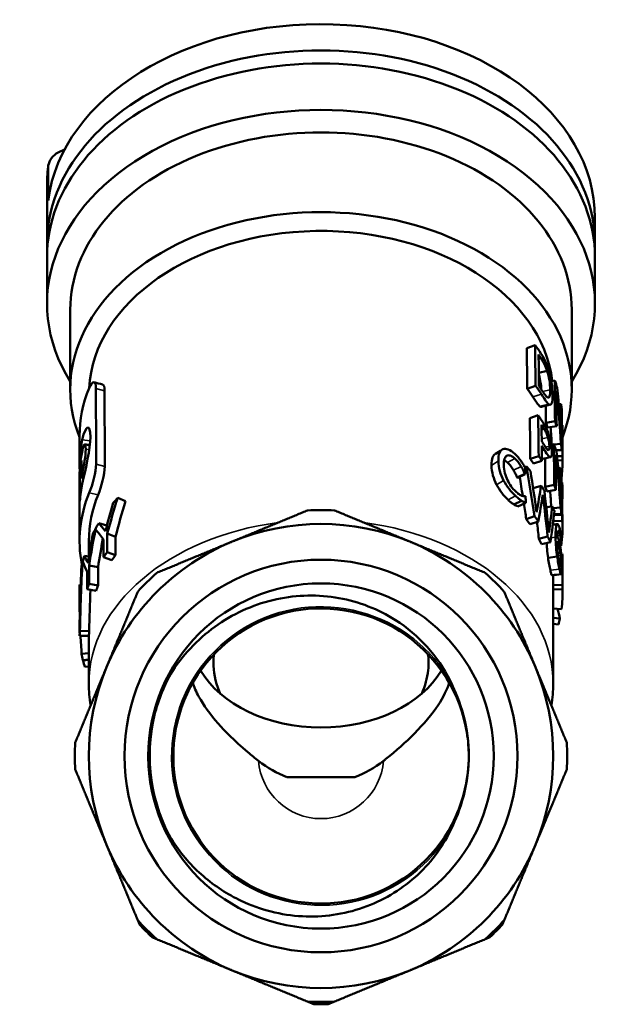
# Model space of a CAD drawing. Header units: millimetres. Extents: x 40 to 180, y 90 to 236.
# Tile 9 of 9: x 130 to 163, y 183 to 236. Entities that reach past the tile are written whole.
import ezdxf

# ---------------------------------------------------------------- set-up
doc = ezdxf.new("R2010")
doc.units = ezdxf.units.MM
doc.layers.add('Видимые тонкие (ГОСТ)', color=7, linetype='Continuous', lineweight=35)
doc.layers.add('Видимый контур (ГОСТ)', color=7, linetype='Continuous', lineweight=50)

msp = doc.modelspace()

# ---------------------------------------------------------------- linework, layer by layer
at = {"layer": 'Видимые тонкие (ГОСТ)'}
for p, q in [((158.274, 217.842), (158.407, 217.884)), ((134.906, 216.135), (134.44, 216.263)), ((157.967, 215.805), (158.424, 215.95)), ((158.49, 216.096), (158.894, 216.191)), ((158.433, 214.036), (158.568, 214.076)), ((134.136, 213.443), (133.705, 213.489)), ((158.439, 213.541), (158.774, 213.627)), ((134.085, 212.954), (133.887, 212.986)), ((158.446, 212.907), (158.583, 212.946)), ((158.645, 213.093), (158.853, 213.144)), ((134.912, 212.061), (134.446, 212.189)), ((155.738, 212.115), (156.105, 212.355)), ((156.595, 212.276), (156.997, 212.487)), ((158.451, 212.452), (158.909, 212.558)), ((133.836, 211.707), (133.708, 211.721)), ((156.925, 211.852), (157.339, 212.049)), ((156.008, 211.076), (156.387, 211.307)), ((134.558, 210.537), (134.078, 210.636)), ((156.625, 210.26), (157.028, 210.47)), ((159.503, 210.536), (159.555, 210.535)), ((159.504, 210.178), (159.543, 210.177)), ((159.505, 209.794), (159.535, 209.792)), ((159.097, 209.446), (159.508, 209.443)), ((159.544, 209.443), (159.555, 209.443)), ((159.032, 208.903), (159.259, 208.938)), ((158.943, 208.211), (159.187, 208.253)), ((159.284, 208.328), (159.436, 208.343)), ((159.284, 207.755), (159.385, 207.766)), ((159.375, 206.872), (159.473, 206.88)), ((158.904, 206.474), (159.398, 206.529))]:
    msp.add_line(p, q, dxfattribs=at)
msp.add_arc((146.556, 196.462), 3.374, 184.4357, 355.5643, dxfattribs=at)
for centre, major_axis, start_param, end_param in [((146.556, 227.223), (-14.75, 0), 6.193155, 6.283185), ((146.556, 200.351), (-12.5, 0), 4.897596, 6.283185), ((146.556, 200.351), (12.5, 0), 0, 1.385589)]:
    msp.add_ellipse(centre, major_axis=major_axis, ratio=0.707058, start_param=start_param, end_param=end_param, dxfattribs=at)
for points, knots in [([(153.525, 192.44), (152.462, 190.597), (150.638, 189.208), (148.579, 188.673), (146.52, 188.139), (144.252, 188.464), (142.426, 189.556), (140.549, 190.679), (139.167, 192.598), (138.698, 194.734), (138.236, 196.835), (138.662, 199.117), (139.851, 200.91), (141.039, 202.701), (142.973, 203.98), (145.086, 204.372), (147.197, 204.765), (149.459, 204.267), (151.211, 203.025), (152.14, 202.366), (152.92, 201.501), (153.496, 200.518)], [0.523432, 0.523432, 0.523432, 0.523432, 1.316742, 1.316742, 1.316742, 2.109841, 2.109841, 2.109841, 2.925194, 2.925194, 2.925194, 3.727319, 3.727319, 3.727319, 4.528649, 4.528649, 4.528649, 5.329212, 5.329212, 5.329212, 5.754182, 5.754182, 5.754182, 5.754182]), ([(138.592, 191.839), (137.411, 193.876), (137.052, 196.374), (137.615, 198.661), (137.819, 199.493), (138.145, 200.293), (138.573, 201.035)], [2.615728, 2.615728, 2.615728, 2.615728, 3.382736, 3.382736, 3.382736, 3.661887, 3.661887, 3.661887, 3.661887])]:
    msp.add_open_spline(points, degree=3, knots=knots, dxfattribs=at)
at = {"layer": 'Видимый контур (ГОСТ)'}
for p, q in [((131.866, 226.393), (131.866, 228.16)), ((131.806, 224.041), (131.806, 227.223)), ((161.306, 224.041), (161.306, 225.455)), ((131.806, 223.333), (131.806, 220.834)), ((161.306, 223.333), (161.306, 220.834)), ((133.056, 220.505), (133.056, 216.211)), ((160.056, 220.505), (160.056, 216.211)), ((157.636, 218.435), (158.079, 218.599)), ((158.283, 217.099), (158.727, 217.216)), ((157.663, 216.242), (158.108, 216.405)), ((158.957, 216.658), (159.139, 216.692)), ((158.363, 215.287), (158.836, 215.403)), ((159.361, 215.405), (159.478, 215.414)), ((157.8, 214.661), (158.249, 214.815)), ((158.67, 214.407), (159.155, 214.494)), ((159.517, 214.288), (159.554, 214.288)), ((158.758, 214.152), (159.246, 214.229)), ((159.518, 214.087), (159.554, 214.087)), ((159.556, 214.142), (159.556, 213.935)), ((133.556, 213.709), (133.556, 212.1)), ((158.957, 213.232), (159.094, 213.259)), ((159.101, 213.241), (159.476, 213.27)), ((159.518, 213.689), (159.551, 213.688)), ((159.215, 212.928), (159.52, 212.944)), ((156.545, 212.629), (156.568, 212.642)), ((157.826, 212.467), (158.276, 212.62)), ((157.995, 212.213), (158.452, 212.356)), ((159.266, 212.611), (159.555, 212.613)), ((159.29, 212.386), (159.555, 212.389)), ((159.556, 212.491), (159.556, 212.27)), ((133.655, 211.708), (133.572, 211.711)), ((157.115, 211.471), (157.537, 211.66)), ((157.132, 211.452), (157.555, 211.64)), ((157.531, 212.025), (157.616, 212.062)), ((159.33, 211.973), (159.458, 211.984)), ((133.556, 211.526), (133.556, 211.257)), ((133.774, 211.437), (133.655, 211.448)), ((159.502, 211.198), (159.543, 211.2)), ((133.556, 210.743), (133.556, 208.052)), ((157.978, 210.884), (158.413, 211.022)), ((158.628, 210.969), (159.111, 211.061)), ((158.72, 210.716), (159.207, 210.797)), ((159.502, 210.885), (159.544, 210.886)), ((159.502, 210.869), (159.545, 210.87)), ((159.503, 210.777), (159.554, 210.777)), ((159.556, 210.911), (159.556, 210.658)), ((136.032, 210.18), (135.611, 210.37)), ((156.936, 210.018), (157.352, 210.215)), ((157.155, 209.907), (157.579, 210.095)), ((158.685, 209.851), (159.007, 209.92)), ((159.056, 209.805), (159.456, 209.84)), ((159.102, 209.489), (159.506, 209.514)), ((135.032, 208.879), (134.594, 209.011)), ((157.607, 209.218), (158.049, 209.384)), ((157.809, 208.941), (158.26, 209.095)), ((159.058, 209.117), (159.543, 209.132)), ((159.095, 209.43), (159.542, 209.444)), ((159.556, 209.435), (159.556, 209.103)), ((159.556, 208.971), (159.556, 208.721)), ((134.056, 208.052), (134.056, 207.217)), ((135.493, 208.275), (135.05, 208.44)), ((158.287, 208.163), (158.756, 208.285)), ((158.436, 207.866), (158.911, 207.976)), ((159.386, 208.003), (159.484, 208.01)), ((159.389, 207.991), (159.486, 207.998)), ((135.492, 207.282), (135.049, 207.447)), ((159.304, 207.398), (159.445, 207.411)), ((159.432, 207.782), (159.485, 207.778)), ((133.737, 206.942), (133.715, 206.945)), ((134.07, 207.215), (133.819, 207.251)), ((135.302, 207.017), (134.852, 207.171)), ((158.781, 207.131), (159.27, 207.204)), ((159.484, 207.347), (159.548, 207.349)), ((159.499, 207.146), (159.549, 207.148)), ((159.554, 207.201), (159.555, 207.201)), ((159.556, 207.088), (159.556, 206.836)), ((134.554, 206.632), (134.074, 206.731)), ((159.513, 206.749), (159.556, 206.749)), ((159.056, 206.216), (159.056, 205.663)), ((133.556, 205.416), (133.556, 204.987)), ((133.623, 205.698), (133.563, 205.699)), ((134.443, 205.352), (133.958, 205.44)), ((134.554, 205.64), (134.073, 205.738)), ((159.05, 205.663), (159.55, 205.674)), ((159.05, 205.439), (159.55, 205.449)), ((159.556, 205.392), (159.556, 205.171)), ((159.056, 205.171), (159.056, 200.351)), ((159.056, 204.406), (159.506, 204.378)), ((133.574, 203.865), (133.572, 203.865)), ((159.056, 203.899), (159.418, 203.861)), ((133.556, 203.614), (133.556, 203.174)), ((133.568, 203.455), (133.562, 203.455)), ((134.076, 203.187), (133.577, 203.207)), ((159.056, 203.589), (159.345, 203.552)), ((133.563, 203.101), (133.557, 203.1)), ((134.061, 202.934), (133.561, 202.943)), ((134.056, 202.934), (134.056, 200.351)), ((134.056, 201.997), (133.67, 201.96)), ((134.056, 201.668), (133.741, 201.63)), ((134.056, 201.642), (133.748, 201.604)), ((134.056, 201.288), (133.843, 201.256)), ((144.726, 195.327), (148.387, 195.327))]:
    msp.add_line(p, q, dxfattribs=at)
for radius in [10.574, 9.3, 9.3]:
    msp.add_circle((146.556, 196.462), radius, dxfattribs=at)
for radius, start, end in [(13.25, 86.87, 93.13), (12.5, 67.5, 112.5), (12.5, 112.5, 157.5), (12.5, 22.5, 67.5), (13.25, 131.87, 138.13), (13.25, 41.87, 48.13), (12.5, 157.5, 202.5), (12.5, 337.5, 22.5), (13.25, 176.87, 183.13), (13.25, 356.87, 3.13), (7.955, 358.4766, 1.8426), (12.5, 202.5, 247.5), (12.5, 292.5, 337.5), (13.25, 221.87, 228.13), (13.25, 311.87, 318.13), (12.5, 247.5, 292.5), (13.25, 266.87, 273.13)]:
    msp.add_arc((146.556, 196.462), radius, start, end, dxfattribs=at)
for centre, major_axis, start_param, end_param in [((146.556, 225.455), (-14.75, 0), 3.141593, 6.193155), ((146.556, 224.041), (-14.75, 0), 3.107683, 6.317095), ((146.556, 223.333), (14.75, 0), 0, 3.141593), ((146.556, 220.834), (14.75, 0), 5.868528, 9.839436), ((146.556, 220.505), (13.5, 0), 0, 3.141593), ((146.556, 216.211), (13.5, 0), 6.008819, 9.697791), ((146.556, 215.908), (12.5, 0), 0.086077, 3.10114), ((146.556, 202.947), (-6.999, 0), 0.387799, 2.753794), ((146.556, 204.881), (0, 9.899), 2.640189, 2.876943), ((146.556, 204.881), (0, 9.899), 3.406242, 3.642997)]:
    msp.add_ellipse(centre, major_axis=major_axis, ratio=0.707058, start_param=start_param, end_param=end_param, dxfattribs=at)
for points, knots in [([(131.866, 228.16), (131.866, 228.291), (131.909, 228.445), (132.051, 228.687), (132.175, 228.817), (132.427, 228.995), (132.592, 229.075), (132.751, 229.127)], [0.8908434, 0.8908434, 0.8908434, 0.8908434, 0.9463025, 0.9463025, 1.001877, 1.001877, 1.0528406, 1.0528406, 1.0528406, 1.0528406]), ([(131.872, 228.256), (131.863, 228.187), (131.855, 228.118), (131.841, 227.981), (131.835, 227.912), (131.825, 227.774), (131.82, 227.706), (131.813, 227.568), (131.811, 227.499), (131.807, 227.361), (131.806, 227.292), (131.806, 227.223)], [6.19311769, 6.19311769, 6.19311769, 6.19311769, 6.21113121, 6.21113121, 6.22914474, 6.22914474, 6.24715826, 6.24715826, 6.26517178, 6.26517178, 6.28318531, 6.28318531, 6.28318531, 6.28318531]), ([(158.395, 218.15), (158.518, 217.962), (158.606, 217.796), (158.668, 217.656), (158.73, 217.516), (158.78, 217.379), (158.82, 217.246)], [0, 0, 0, 0, 1, 1, 1, 2, 2, 2, 2]), ([(158.407, 217.884), (158.485, 217.764), (158.546, 217.652), (158.595, 217.55), (158.643, 217.447), (158.687, 217.336), (158.727, 217.216)], [-2, -2, -2, -2, -1, -1, -1, 0, 0, 0, 0]), ([(158.416, 216.21), (158.41, 216.335), (158.398, 216.461), (158.379, 216.587), (158.357, 216.73), (158.326, 216.871), (158.284, 217.012)], [0.257782, 0.257782, 0.257782, 0.257782, 1, 1, 1, 1.840216, 1.840216, 1.840216, 1.840216]), ([(158.727, 217.216), (158.784, 217.046), (158.824, 216.874), (158.852, 216.702), (158.879, 216.53), (158.893, 216.359), (158.894, 216.191)], [-2, -2, -2, -2, -1, -1, -1, 0, 0, 0, 0]), ([(158.82, 217.246), (158.889, 217.019), (158.938, 216.79), (158.972, 216.561), (159.007, 216.332), (159.024, 216.11), (159.025, 215.897)], [0, 0, 0, 0, 1, 1, 1, 2, 2, 2, 2]), ([(158.836, 215.403), (158.783, 215.439), (158.728, 215.498), (158.668, 215.581), (158.608, 215.664), (158.529, 215.787), (158.424, 215.95)], [0, 0, 0, 0, 1, 1, 1, 2, 2, 2, 2]), ([(158.755, 215.778), (158.716, 215.797), (158.67, 215.842), (158.618, 215.912), (158.565, 215.982), (158.502, 216.076), (158.426, 216.194)], [-2, -2, -2, -2, -1, -1, -1, 0, 0, 0, 0]), ([(158.894, 216.191), (158.896, 216.02), (158.885, 215.902), (158.863, 215.836), (158.84, 215.77), (158.805, 215.751), (158.755, 215.778)], [-2, -2, -2, -2, -1, -1, -1, 0, 0, 0, 0]), ([(159.025, 215.897), (159.027, 215.696), (159.012, 215.554), (158.979, 215.47), (158.946, 215.387), (158.899, 215.365), (158.836, 215.403)], [0, 0, 0, 0, 1, 1, 1, 2, 2, 2, 2]), ([(158.363, 215.287), (158.313, 215.318), (158.259, 215.374), (158.202, 215.452), (158.144, 215.531), (158.068, 215.649), (157.967, 215.805)], [0, 0, 0, 0, 1, 1, 1, 2, 2, 2, 2]), ([(158.575, 214.312), (158.647, 214.192), (158.704, 214.077), (158.75, 213.97), (158.796, 213.863), (158.835, 213.752), (158.868, 213.637)], [0, 0, 0, 0, 1, 1, 1, 2, 2, 2, 2]), ([(158.568, 214.076), (158.618, 213.992), (158.659, 213.914), (158.691, 213.844), (158.723, 213.774), (158.75, 213.702), (158.774, 213.627)], [-2, -2, -2, -2, -1, -1, -1, 0, 0, 0, 0]), ([(158.796, 212.935), (158.774, 212.93), (158.744, 212.952), (158.707, 213.002), (158.67, 213.051), (158.62, 213.13), (158.554, 213.24)], [-2, -2, -2, -2, -1, -1, -1, 0, 0, 0, 0]), ([(158.774, 213.627), (158.8, 213.542), (158.82, 213.459), (158.833, 213.378), (158.845, 213.298), (158.852, 213.219), (158.853, 213.144)], [-2, -2, -2, -2, -1, -1, -1, 0, 0, 0, 0]), ([(158.868, 213.637), (158.906, 213.504), (158.935, 213.372), (158.956, 213.242), (158.977, 213.111), (158.987, 212.985), (158.988, 212.863)], [0, 0, 0, 0, 1, 1, 1, 2, 2, 2, 2]), ([(155.738, 212.115), (155.734, 212.299), (155.754, 212.442), (155.795, 212.544), (155.83, 212.632), (155.88, 212.696), (155.943, 212.736)], [0, 0, 0, 0, 1, 1, 1, 1.855751, 1.855751, 1.855751, 1.855751]), ([(156.105, 212.355), (156.102, 212.539), (156.122, 212.681), (156.165, 212.783), (156.207, 212.884), (156.271, 212.952), (156.353, 212.986)], [0, 0, 0, 0, 1, 1, 1, 2, 2, 2, 2]), ([(156.353, 212.986), (156.435, 213.018), (156.531, 213.014), (156.639, 212.973), (156.747, 212.932), (156.866, 212.853), (156.994, 212.734)], [0, 0, 0, 0, 1, 1, 1, 2, 2, 2, 2]), ([(156.994, 212.734), (157.057, 212.675), (157.116, 212.614), (157.17, 212.551), (157.224, 212.488), (157.273, 212.425), (157.317, 212.363)], [0, 0, 0, 0, 1, 1, 1, 2, 2, 2, 2]), ([(158.909, 212.558), (158.875, 212.556), (158.834, 212.584), (158.784, 212.642), (158.734, 212.7), (158.669, 212.802), (158.583, 212.946)], [0, 0, 0, 0, 1, 1, 1, 2, 2, 2, 2]), ([(158.853, 213.144), (158.853, 213.073), (158.849, 213.022), (158.841, 212.989), (158.832, 212.956), (158.817, 212.938), (158.796, 212.935)], [-2, -2, -2, -2, -1, -1, -1, 0, 0, 0, 0]), ([(158.988, 212.863), (158.989, 212.768), (158.983, 212.694), (158.969, 212.641), (158.955, 212.588), (158.935, 212.56), (158.909, 212.558)], [0, 0, 0, 0, 1, 1, 1, 2, 2, 2, 2]), ([(156.387, 211.307), (156.302, 211.468), (156.234, 211.636), (156.185, 211.813), (156.135, 211.99), (156.109, 212.171), (156.105, 212.355)], [0, 0, 0, 0, 1, 1, 1, 2, 2, 2, 2]), ([(156.568, 212.642), (156.512, 212.615), (156.469, 212.558), (156.439, 212.471), (156.409, 212.384), (156.395, 212.27), (156.398, 212.13)], [0, 0, 0, 0, 1, 1, 1, 2, 2, 2, 2]), ([(156.997, 212.487), (156.916, 212.562), (156.838, 212.613), (156.764, 212.64), (156.69, 212.667), (156.624, 212.668), (156.568, 212.642)], [0, 0, 0, 0, 1, 1, 1, 2, 2, 2, 2]), ([(156.925, 211.852), (156.881, 211.927), (156.833, 212), (156.78, 212.071), (156.727, 212.142), (156.666, 212.211), (156.595, 212.276)], [0, 0, 0, 0, 1, 1, 1, 2, 2, 2, 2]), ([(157.339, 212.049), (157.294, 212.126), (157.244, 212.201), (157.189, 212.275), (157.134, 212.348), (157.07, 212.419), (156.997, 212.487)], [0, 0, 0, 0, 1, 1, 1, 2, 2, 2, 2]), ([(157.317, 212.363), (157.356, 212.309), (157.395, 212.25), (157.434, 212.187), (157.474, 212.124), (157.512, 212.059), (157.55, 211.992)], [0, 0, 0, 0, 1, 1, 1, 2, 2, 2, 2]), ([(156.008, 211.076), (155.927, 211.234), (155.862, 211.4), (155.814, 211.576), (155.767, 211.751), (155.741, 211.931), (155.738, 212.115)], [0, 0, 0, 0, 1, 1, 1, 2, 2, 2, 2]), ([(156.398, 212.13), (156.4, 211.98), (156.42, 211.837), (156.456, 211.701), (156.492, 211.566), (156.539, 211.437), (156.598, 211.314)], [0, 0, 0, 0, 1, 1, 1, 2, 2, 2, 2]), ([(157.115, 211.471), (157.095, 211.515), (157.07, 211.571), (157.039, 211.636), (157.008, 211.702), (156.97, 211.774), (156.925, 211.852)], [0, 0, 0, 0, 1, 1, 1, 2, 2, 2, 2]), ([(157.537, 211.66), (157.517, 211.705), (157.491, 211.762), (157.458, 211.829), (157.426, 211.896), (157.387, 211.969), (157.339, 212.049)], [0, 0, 0, 0, 1, 1, 1, 2, 2, 2, 2]), ([(157.028, 210.47), (156.906, 210.584), (156.789, 210.712), (156.679, 210.853), (156.569, 210.994), (156.471, 211.145), (156.387, 211.307)], [0, 0, 0, 0, 1, 1, 1, 2, 2, 2, 2]), ([(156.598, 211.314), (156.656, 211.194), (156.723, 211.084), (156.797, 210.982), (156.87, 210.881), (156.947, 210.793), (157.026, 210.719)], [0, 0, 0, 0, 1, 1, 1, 2, 2, 2, 2]), ([(159.543, 211.2), (159.547, 211.169), (159.552, 211.114), (159.554, 211.034), (159.556, 210.995), (159.556, 210.954), (159.556, 210.911)], [0, 0, 0, 0, 1, 1, 1, 1.488472, 1.488472, 1.488472, 1.488472]), ([(156.625, 210.26), (156.508, 210.37), (156.396, 210.494), (156.29, 210.631), (156.184, 210.769), (156.09, 210.916), (156.008, 211.076)], [0, 0, 0, 0, 1, 1, 1, 2, 2, 2, 2]), ([(157.026, 210.719), (157.099, 210.652), (157.164, 210.599), (157.223, 210.561), (157.281, 210.523), (157.333, 210.496), (157.377, 210.48)], [0, 0, 0, 0, 1, 1, 1, 2, 2, 2, 2]), ([(159.554, 210.777), (159.553, 210.802), (159.551, 210.822), (159.55, 210.837), (159.548, 210.852), (159.546, 210.863), (159.545, 210.87)], [0, 0, 0, 0, 1, 1, 1, 2, 2, 2, 2]), ([(159.555, 210.535), (159.556, 210.587), (159.556, 210.634), (159.556, 210.674), (159.556, 210.714), (159.555, 210.749), (159.554, 210.777)], [0, 0, 0, 0, 1, 1, 1, 2, 2, 2, 2]), ([(156.936, 210.018), (156.887, 210.047), (156.841, 210.078), (156.797, 210.11), (156.754, 210.142), (156.697, 210.193), (156.625, 210.26)], [0, 0, 0, 0, 1, 1, 1, 2, 2, 2, 2]), ([(157.352, 210.215), (157.3, 210.246), (157.252, 210.279), (157.207, 210.313), (157.162, 210.347), (157.103, 210.399), (157.028, 210.47)], [0, 0, 0, 0, 1, 1, 1, 2, 2, 2, 2]), ([(157.579, 210.095), (157.542, 210.113), (157.507, 210.13), (157.473, 210.145), (157.44, 210.16), (157.4, 210.183), (157.352, 210.215)], [0, 0, 0, 0, 1, 1, 1, 2, 2, 2, 2]), ([(157.377, 210.48), (157.419, 210.467), (157.455, 210.459), (157.486, 210.458), (157.516, 210.456), (157.54, 210.457), (157.557, 210.461)], [0, 0, 0, 0, 1, 1, 1, 2, 2, 2, 2]), ([(159.535, 209.792), (159.535, 209.854), (159.536, 209.918), (159.537, 209.983), (159.539, 210.048), (159.541, 210.113), (159.543, 210.177)], [0, 0, 0, 0, 1, 1, 1, 2, 2, 2, 2]), ([(159.543, 210.177), (159.545, 210.241), (159.548, 210.303), (159.55, 210.363), (159.552, 210.423), (159.554, 210.48), (159.555, 210.535)], [0, 0, 0, 0, 1, 1, 1, 2, 2, 2, 2]), ([(157.155, 209.907), (157.119, 209.924), (157.085, 209.94), (157.054, 209.953), (157.022, 209.967), (156.983, 209.988), (156.936, 210.018)], [0, 0, 0, 0, 1, 1, 1, 2, 2, 2, 2]), ([(159.555, 209.443), (159.553, 209.459), (159.545, 209.492), (159.541, 209.542), (159.537, 209.591), (159.534, 209.675), (159.535, 209.792)], [0, 0, 0, 0, 1, 1, 1, 2, 2, 2, 2]), ([(159.542, 209.444), (159.549, 209.438), (159.553, 209.435), (159.555, 209.433), (159.557, 209.431), (159.557, 209.434), (159.555, 209.443)], [0, 0, 0, 0, 1, 1, 1, 2, 2, 2, 2]), ([(159.187, 208.253), (159.186, 208.444), (159.191, 208.597), (159.203, 208.713), (159.215, 208.829), (159.234, 208.904), (159.259, 208.938)], [0, 0, 0, 0, 1, 1, 1, 2, 2, 2, 2]), ([(159.259, 208.938), (159.283, 208.971), (159.312, 208.958), (159.345, 208.896), (159.377, 208.835), (159.411, 208.723), (159.442, 208.559)], [0, 0, 0, 0, 1, 1, 1, 2, 2, 2, 2]), ([(159.436, 208.343), (159.4, 208.524), (159.364, 208.608), (159.335, 208.595), (159.305, 208.581), (159.286, 208.464), (159.281, 208.242)], [0, 0, 0, 0, 1, 1, 1, 2, 2, 2, 2]), ([(159.442, 208.559), (159.452, 208.511), (159.46, 208.463), (159.467, 208.416), (159.474, 208.368), (159.48, 208.324), (159.485, 208.281)], [0, 0, 0, 0, 1, 1, 1, 2, 2, 2, 2]), ([(158.781, 207.131), (158.758, 207.282), (158.739, 207.444), (158.725, 207.617), (158.717, 207.717), (158.71, 207.821), (158.706, 207.928)], [0, 0, 0, 0, 1, 1, 1, 1.57773, 1.57773, 1.57773, 1.57773]), ([(159.27, 207.204), (159.246, 207.358), (159.227, 207.523), (159.212, 207.698), (159.197, 207.873), (159.188, 208.058), (159.187, 208.253)], [0, 0, 0, 0, 1, 1, 1, 2, 2, 2, 2]), ([(159.281, 208.242), (159.302, 208.223), (159.322, 208.19), (159.341, 208.144), (159.36, 208.098), (159.38, 208.032), (159.399, 207.945)], [0, 0, 0, 0, 1, 1, 1, 2, 2, 2, 2]), ([(159.282, 207.897), (159.282, 207.928), (159.282, 207.953), (159.282, 207.972), (159.282, 207.991), (159.282, 208.01), (159.283, 208.03)], [-2, -2, -2, -2, -1, -1, -1, 0, 0, 0, 0]), ([(159.283, 208.03), (159.301, 208.008), (159.319, 207.975), (159.336, 207.933), (159.353, 207.89), (159.369, 207.834), (159.385, 207.766)], [-2, -2, -2, -2, -1, -1, -1, 0, 0, 0, 0]), ([(159.399, 207.945), (159.418, 207.861), (159.433, 207.778), (159.446, 207.697), (159.458, 207.617), (159.469, 207.515), (159.48, 207.393)], [0, 0, 0, 0, 1, 1, 1, 2, 2, 2, 2]), ([(159.484, 208.01), (159.48, 208.052), (159.474, 208.103), (159.465, 208.165), (159.457, 208.227), (159.447, 208.287), (159.436, 208.343)], [0, 0, 0, 0, 1, 1, 1, 2, 2, 2, 2]), ([(159.329, 207.162), (159.317, 207.255), (159.306, 207.363), (159.297, 207.485), (159.288, 207.608), (159.283, 207.745), (159.282, 207.897)], [-2, -2, -2, -2, -1, -1, -1, 0, 0, 0, 0]), ([(159.385, 207.766), (159.397, 207.716), (159.408, 207.662), (159.419, 207.603), (159.429, 207.545), (159.437, 207.481), (159.445, 207.411)], [-2, -2, -2, -2, -1, -1, -1, 0, 0, 0, 0]), ([(159.445, 207.411), (159.455, 207.317), (159.462, 207.227), (159.466, 207.142), (159.47, 207.058), (159.472, 206.97), (159.473, 206.88)], [-2, -2, -2, -2, -1, -1, -1, 0, 0, 0, 0]), ([(159.48, 207.393), (159.493, 207.252), (159.501, 207.116), (159.506, 206.983), (159.512, 206.85), (159.514, 206.72), (159.514, 206.594)], [0, 0, 0, 0, 1, 1, 1, 2, 2, 2, 2]), ([(158.904, 206.474), (158.883, 206.567), (158.861, 206.669), (158.84, 206.779), (158.819, 206.889), (158.799, 207.006), (158.781, 207.131)], [0, 0, 0, 0, 1, 1, 1, 2, 2, 2, 2]), ([(159.398, 206.529), (159.376, 206.626), (159.353, 206.731), (159.332, 206.844), (159.31, 206.958), (159.289, 207.078), (159.27, 207.204)], [0, 0, 0, 0, 1, 1, 1, 2, 2, 2, 2]), ([(159.397, 206.767), (159.386, 206.818), (159.375, 206.874), (159.363, 206.937), (159.352, 207), (159.341, 207.075), (159.329, 207.162)], [-2, -2, -2, -2, -1, -1, -1, 0, 0, 0, 0]), ([(159.473, 206.88), (159.473, 206.711), (159.468, 206.621), (159.455, 206.609), (159.442, 206.597), (159.424, 206.65), (159.397, 206.767)], [-2, -2, -2, -2, -1, -1, -1, 0, 0, 0, 0]), ([(158.989, 206.211), (158.98, 206.21), (158.97, 206.23), (158.957, 206.269), (158.943, 206.312), (158.925, 206.38), (158.904, 206.474)], [0.093578, 0.093578, 0.093578, 0.093578, 1, 1, 1, 2, 2, 2, 2]), ([(159.489, 206.248), (159.479, 206.245), (159.468, 206.267), (159.453, 206.313), (159.438, 206.359), (159.42, 206.431), (159.398, 206.529)], [0, 0, 0, 0, 1, 1, 1, 2, 2, 2, 2]), ([(159.514, 206.594), (159.515, 206.482), (159.513, 206.396), (159.508, 206.338), (159.504, 206.279), (159.498, 206.249), (159.489, 206.248)], [0, 0, 0, 0, 1, 1, 1, 2, 2, 2, 2]), ([(138.567, 201.039), (139.216, 202.029), (140.05, 202.883), (141.978, 204.205), (143.048, 204.668), (145.279, 205.147), (146.416, 205.168), (148.606, 204.774), (149.64, 204.372), (151.197, 203.38), (151.771, 202.894), (152.762, 201.791), (153.177, 201.181), (153.503, 200.522)], [0, 0, 0, 0, 0.354984, 0.354984, 0.701713, 0.701713, 1.040186, 1.040186, 1.370397, 1.370397, 1.595348, 1.595348, 1.816279, 1.816279, 1.816279, 1.816279]), ([(154.503, 196.718), (154.49, 197.175), (154.438, 197.632), (154.345, 198.08), (153.911, 200.166), (152.601, 202.055), (150.799, 203.191), (149.003, 204.323), (146.744, 204.693), (144.681, 204.192), (142.625, 203.693), (140.791, 202.336), (139.712, 200.516), (138.637, 198.7), (138.326, 196.446), (138.871, 194.407), (139.421, 192.353), (140.832, 190.543), (142.69, 189.509), (144.537, 188.482), (146.802, 188.234), (148.828, 188.838), (150.86, 189.444), (152.625, 190.898), (153.607, 192.778), (154.165, 193.847), (154.476, 195.044), (154.508, 196.25)], [-6.251026, -6.251026, -6.251026, -6.251026, -6.078281, -6.078281, -6.078281, -5.274914, -5.274914, -5.274914, -4.474432, -4.474432, -4.474432, -3.676399, -3.676399, -3.676399, -2.880394, -2.880394, -2.880394, -2.078316, -2.078316, -2.078316, -1.281208, -1.281208, -1.281208, -0.481473, -0.481473, -0.481473, -0.026588, -0.026588, -0.026588, -0.026588]), ([(141.135, 199.817), (141.114, 199.864), (141.095, 199.91), (140.862, 200.49), (140.76, 201.016), (140.764, 201.654), (140.776, 201.806), (140.8, 201.951)], [0.2762584, 0.2762584, 0.2762584, 0.2762584, 0.293823, 0.293823, 0.4957325, 0.4957325, 0.5618984, 0.5618984, 0.5618984, 0.5618984]), ([(152.313, 201.951), (152.357, 201.681), (152.362, 201.39), (152.28, 200.664), (152.16, 200.234), (151.978, 199.817)], [0.2981994, 0.2981994, 0.2981994, 0.2981994, 0.4223638, 0.4223638, 0.5924207, 0.5924207, 0.5924207, 0.5924207]), ([(137.257, 196.436), (137.254, 197.385), (137.404, 198.331), (137.985, 200.073), (138.336, 200.687), (138.567, 201.039)], [0, 0, 0, 0, 0.2847769, 0.2847769, 0.5519247, 0.5519247, 0.5519247, 0.5519247]), ([(153.503, 200.522), (153.685, 200.155), (153.942, 199.611), (154.364, 198.194), (154.484, 197.46), (154.507, 196.717)], [0, 0, 0, 0, 0.1229344, 0.1229344, 0.2484737, 0.2484737, 0.2484737, 0.2484737]), ([(139.654, 200.416), (139.724, 200.181), (139.832, 199.924), (140.229, 199.193), (140.583, 198.705), (141.369, 197.817), (141.874, 197.296), (142.81, 196.504), (143.003, 196.347), (143.192, 196.201)], [0.2296958, 0.2296958, 0.2296958, 0.2296958, 0.340629, 0.340629, 0.5276659, 0.5276659, 0.675257, 0.675257, 0.7142722, 0.7142722, 0.7142722, 0.7142722]), ([(149.921, 196.201), (149.965, 196.235), (150.01, 196.271), (150.606, 196.742), (151.12, 197.201), (152.101, 198.191), (152.535, 198.707), (153.152, 199.642), (153.351, 200.054), (153.459, 200.415)], [1.1828796, 1.1828796, 1.1828796, 1.1828796, 1.1924603, 1.1924603, 1.3097788, 1.3097788, 1.4374576, 1.4374576, 1.5490146, 1.5490146, 1.5490146, 1.5490146]), ([(138.592, 191.839), (138.359, 192.19), (138.006, 192.802), (137.415, 194.54), (137.259, 195.486), (137.257, 196.436)], [0, 0, 0, 0, 0.1263296, 0.1263296, 0.2610946, 0.2610946, 0.2610946, 0.2610946]), ([(154.508, 196.25), (154.49, 195.507), (154.374, 194.773), (153.959, 193.354), (153.705, 192.808), (153.525, 192.44)], [0.0208895, 0.0208895, 0.0208895, 0.0208895, 0.2442764, 0.2442764, 0.4632031, 0.4632031, 0.4632031, 0.4632031]), ([(153.525, 192.44), (153.06, 191.488), (152.412, 190.638), (150.808, 189.211), (149.861, 188.657), (147.782, 187.927), (146.668, 187.77), (144.412, 187.887), (143.293, 188.171), (141.523, 189.007), (140.839, 189.453), (139.598, 190.526), (139.05, 191.15), (138.592, 191.839)], [0, 0, 0, 0, 0.317688, 0.317688, 0.643619, 0.643619, 0.977792, 0.977792, 1.320201, 1.320201, 1.563665, 1.563665, 1.811145, 1.811145, 1.811145, 1.811145]), ([(137.464, 186.698), (137.348, 186.807), (137.235, 186.918), (137.01, 187.146), (136.897, 187.265), (136.785, 187.386)], [0.95995057, 0.95995057, 0.95995057, 0.95995057, 1.00714668, 1.00714668, 1.05605771, 1.05605771, 1.05605771, 1.05605771]), ([(156.327, 187.386), (156.216, 187.265), (156.103, 187.146), (155.878, 186.918), (155.764, 186.807), (155.649, 186.698)], [6.92978501, 6.92978501, 6.92978501, 6.92978501, 6.97869604, 6.97869604, 7.02589214, 7.02589214, 7.02589214, 7.02589214]), ([(146.942, 183.092), (146.813, 183.088), (146.684, 183.086), (146.556, 183.086), (146.428, 183.086), (146.3, 183.088), (146.17, 183.092)], [-0.03840714, -0.03840714, -0.03840714, -0.03840714, 0, 0, 0, 0.03840714, 0.03840714, 0.03840714, 0.03840714])]:
    msp.add_open_spline(points, degree=3, knots=knots, dxfattribs=at)
for points in [[(158.079, 218.599), (158.19, 218.451), (158.296, 218.301), (158.395, 218.15)], [(158.108, 216.405), (158.098, 217.136), (158.088, 217.867), (158.079, 218.599)], [(157.663, 216.242), (157.654, 216.973), (157.645, 217.704), (157.636, 218.435)], [(158.271, 218.086), (158.317, 218.019), (158.363, 217.952), (158.407, 217.884)], [(158.292, 216.396), (158.285, 216.959), (158.278, 217.522), (158.271, 218.086)], [(134.071, 216.277), (134.248, 216.708), (134.439, 216.696), (134.44, 216.263)], [(134.335, 216.592), (134.49, 216.552), (134.645, 216.513), (134.8, 216.473)], [(134.8, 216.473), (134.863, 216.457), (134.906, 216.343), (134.906, 216.135)], [(158.424, 215.95), (158.325, 216.103), (158.219, 216.255), (158.108, 216.405)], [(159.139, 216.692), (159.189, 216.558), (159.235, 216.423), (159.276, 216.288)], [(159.155, 214.494), (159.15, 215.227), (159.144, 215.959), (159.139, 216.692)], [(133.558, 213.709), (133.558, 214.576), (133.73, 215.444), (134.071, 216.277)], [(134.44, 216.263), (134.442, 214.905), (134.444, 213.547), (134.446, 212.189)], [(134.906, 216.135), (134.908, 214.777), (134.91, 213.419), (134.912, 212.061)], [(157.967, 215.805), (157.872, 215.953), (157.771, 216.099), (157.663, 216.242)], [(158.426, 216.194), (158.383, 216.262), (158.338, 216.329), (158.292, 216.396)], [(159.234, 216.124), (159.238, 215.493), (159.242, 214.861), (159.246, 214.229)], [(159.476, 213.27), (159.422, 214.225), (159.341, 215.177), (159.234, 216.124)], [(159.276, 216.288), (159.367, 215.419), (159.437, 214.547), (159.483, 213.673)], [(158.906, 215.387), (158.746, 215.349), (158.586, 215.312), (158.426, 215.275)], [(159.478, 215.414), (159.492, 215.324), (159.505, 215.234), (159.515, 215.143)], [(159.483, 213.673), (159.482, 214.254), (159.48, 214.834), (159.478, 215.414)], [(158.249, 214.815), (158.365, 214.65), (158.474, 214.482), (158.575, 214.312)], [(158.276, 212.62), (158.267, 213.352), (158.258, 214.084), (158.249, 214.815)], [(158.426, 215.275), (158.407, 215.27), (158.386, 215.275), (158.363, 215.287)], [(158.67, 214.407), (158.668, 214.715), (158.666, 215.022), (158.664, 215.33)], [(159.515, 215.143), (159.517, 214.41), (159.518, 213.677), (159.52, 212.944)], [(133.705, 213.489), (133.89, 214.352), (134.141, 214.347), (134.142, 213.66)], [(157.826, 212.467), (157.817, 213.199), (157.808, 213.93), (157.8, 214.661)], [(158.43, 214.298), (158.478, 214.225), (158.523, 214.15), (158.568, 214.076)], [(158.44, 213.423), (158.437, 213.715), (158.433, 214.006), (158.43, 214.298)], [(158.758, 214.152), (158.73, 214.238), (158.701, 214.322), (158.67, 214.407)], [(159.246, 214.229), (159.217, 214.318), (159.187, 214.406), (159.155, 214.494)], [(159.554, 214.288), (159.556, 214.231), (159.556, 214.182), (159.556, 214.142)], [(159.554, 214.087), (159.554, 214.154), (159.554, 214.221), (159.554, 214.288)], [(158.979, 213.236), (158.962, 213.55), (158.941, 213.864), (158.918, 214.178)], [(159.551, 213.688), (159.557, 213.821), (159.558, 213.954), (159.554, 214.087)], [(133.563, 211.813), (133.538, 212.373), (133.586, 212.935), (133.705, 213.489)], [(134.142, 213.66), (134.143, 212.98), (133.889, 211.988), (133.703, 211.118)], [(133.887, 212.986), (133.886, 213.363), (133.794, 213.327), (133.707, 212.927)], [(133.839, 213.249), (133.931, 213.235), (134.024, 213.221), (134.116, 213.207)], [(158.554, 213.24), (158.517, 213.301), (158.479, 213.362), (158.44, 213.423)], [(159.094, 213.259), (159.147, 213.125), (159.195, 212.991), (159.239, 212.856)], [(159.111, 211.061), (159.105, 211.794), (159.1, 212.526), (159.094, 213.259)], [(159.52, 212.944), (159.508, 213.053), (159.494, 213.162), (159.476, 213.27)], [(159.551, 212.613), (159.551, 212.972), (159.551, 213.33), (159.551, 213.688)], [(133.707, 212.927), (133.607, 212.463), (133.557, 211.995), (133.557, 211.526)], [(133.708, 211.721), (133.795, 212.121), (133.887, 212.599), (133.887, 212.986)], [(155.943, 212.736), (156.065, 212.811), (156.187, 212.887), (156.308, 212.963)], [(158.443, 213.174), (158.446, 212.901), (158.449, 212.628), (158.452, 212.356)], [(158.583, 212.946), (158.538, 213.023), (158.491, 213.099), (158.443, 213.174)], [(159.195, 212.692), (159.199, 212.06), (159.203, 211.429), (159.207, 210.797)], [(159.456, 209.84), (159.396, 210.794), (159.308, 211.745), (159.195, 212.692)], [(159.239, 212.856), (159.336, 211.988), (159.411, 211.117), (159.464, 210.244)], [(133.572, 211.711), (133.588, 211.936), (133.615, 212.162), (133.654, 212.386)], [(133.654, 212.386), (133.654, 212.073), (133.654, 211.76), (133.655, 211.448)], [(134.446, 212.189), (134.447, 211.756), (134.255, 211.067), (134.078, 210.636)], [(156.595, 212.276), (156.535, 212.333), (156.476, 212.374), (156.42, 212.401)], [(157.995, 212.213), (157.94, 212.298), (157.884, 212.383), (157.826, 212.467)], [(158.452, 212.356), (158.396, 212.444), (158.337, 212.533), (158.276, 212.62)], [(158.915, 212.559), (158.76, 212.524), (158.606, 212.488), (158.451, 212.452)], [(158.628, 210.969), (158.624, 211.476), (158.621, 211.983), (158.617, 212.491)], [(159.501, 211.439), (159.543, 211.755), (159.561, 212.072), (159.555, 212.389)], [(159.555, 212.613), (159.556, 212.572), (159.556, 212.532), (159.556, 212.491)], [(159.555, 212.389), (159.555, 212.464), (159.555, 212.538), (159.555, 212.613)], [(133.572, 210.194), (133.572, 210.699), (133.572, 211.205), (133.572, 211.711)], [(133.655, 211.448), (133.671, 211.539), (133.688, 211.63), (133.708, 211.721)], [(134.912, 212.061), (134.913, 211.628), (134.728, 210.951), (134.558, 210.537)], [(157.555, 211.64), (157.549, 211.647), (157.543, 211.653), (157.537, 211.66)], [(157.55, 211.992), (157.552, 211.875), (157.553, 211.758), (157.555, 211.64)], [(157.616, 212.062), (157.692, 211.977), (157.766, 211.891), (157.838, 211.804)], [(158.049, 209.384), (157.913, 210.28), (157.768, 211.173), (157.616, 212.062)], [(157.838, 211.804), (157.952, 211.071), (158.061, 210.335), (158.164, 209.598)], [(159.458, 211.984), (159.474, 211.894), (159.488, 211.804), (159.5, 211.713)], [(159.464, 210.244), (159.462, 210.824), (159.46, 211.404), (159.458, 211.984)], [(159.5, 211.713), (159.502, 210.98), (159.504, 210.247), (159.506, 209.514)], [(133.558, 211.128), (133.555, 211.252), (133.556, 211.376), (133.561, 211.5)], [(133.561, 211.5), (133.558, 211.254), (133.557, 211.007), (133.556, 210.761)], [(133.703, 211.118), (133.638, 210.812), (133.594, 210.503), (133.572, 210.194)], [(157.132, 211.452), (157.127, 211.458), (157.121, 211.464), (157.115, 211.471)], [(157.417, 210.469), (157.363, 210.815), (157.308, 211.16), (157.252, 211.505)], [(159.544, 210.886), (159.543, 210.99), (159.543, 211.095), (159.543, 211.2)], [(134.078, 210.636), (133.565, 209.39), (133.429, 208.067), (133.681, 206.781)], [(133.556, 210.761), (133.556, 210.755), (133.556, 210.749), (133.556, 210.743)], [(158.164, 209.598), (158.251, 210.074), (158.334, 210.549), (158.413, 211.022)], [(158.413, 211.022), (158.472, 210.932), (158.529, 210.841), (158.583, 210.75)], [(158.583, 210.75), (158.67, 210), (158.752, 209.248), (158.827, 208.495)], [(158.72, 210.716), (158.691, 210.8), (158.661, 210.885), (158.628, 210.969)], [(158.953, 209.908), (158.935, 210.187), (158.915, 210.466), (158.892, 210.744)], [(159.207, 210.797), (159.177, 210.885), (159.145, 210.973), (159.111, 211.061)], [(159.545, 210.87), (159.544, 210.875), (159.544, 210.881), (159.544, 210.886)], [(134.558, 210.537), (134.226, 209.731), (134.058, 208.891), (134.058, 208.051)], [(134.951, 208.567), (135.081, 209.078), (135.22, 209.586), (135.367, 210.091)], [(135.611, 210.37), (135.41, 209.733), (135.223, 209.089), (135.05, 208.44)], [(135.367, 210.091), (135.446, 210.185), (135.527, 210.278), (135.611, 210.37)], [(136.032, 210.18), (135.839, 209.55), (135.659, 208.915), (135.493, 208.275)], [(157.607, 209.218), (157.566, 209.497), (157.524, 209.774), (157.482, 210.052)], [(157.557, 210.461), (157.562, 210.455), (157.568, 210.449), (157.573, 210.443)], [(157.573, 210.443), (157.575, 210.327), (157.577, 210.211), (157.579, 210.095)], [(158.498, 210.522), (158.423, 210.047), (158.343, 209.572), (158.26, 209.095)], [(158.756, 208.285), (158.676, 209.032), (158.59, 209.778), (158.498, 210.522)], [(158.827, 208.495), (158.892, 208.971), (158.952, 209.446), (159.007, 209.92)], [(159.12, 209.644), (159.057, 209.089), (158.988, 208.533), (158.911, 207.976)], [(159.007, 209.92), (159.047, 209.828), (159.084, 209.736), (159.12, 209.644)], [(159.506, 209.514), (159.492, 209.623), (159.475, 209.732), (159.456, 209.84)], [(134.431, 208.727), (134.483, 208.822), (134.537, 208.917), (134.594, 209.011)], [(134.594, 209.011), (134.705, 208.866), (134.824, 208.718), (134.951, 208.567)], [(157.809, 208.941), (157.744, 209.034), (157.677, 209.127), (157.607, 209.218)], [(158.26, 209.095), (158.192, 209.192), (158.121, 209.288), (158.049, 209.384)], [(158.287, 208.163), (158.256, 208.466), (158.223, 208.769), (158.19, 209.071)], [(159.053, 208.922), (159.052, 208.959), (159.05, 208.997), (159.048, 209.034)], [(159.485, 207.778), (159.553, 208.228), (159.573, 208.681), (159.543, 209.132)], [(159.543, 209.132), (159.543, 209.236), (159.543, 209.34), (159.542, 209.444)], [(159.555, 209.111), (159.556, 209.064), (159.556, 209.018), (159.556, 208.971)], [(159.555, 209.096), (159.557, 209.101), (159.556, 209.106), (159.555, 209.111)], [(134.421, 208.679), (134.291, 208.033), (134.175, 207.384), (134.074, 206.731)], [(134.271, 208.419), (134.322, 208.522), (134.375, 208.625), (134.431, 208.727)], [(134.853, 208.132), (134.695, 208.319), (134.551, 208.501), (134.421, 208.679)], [(159.034, 208.919), (159.117, 208.931), (159.2, 208.943), (159.283, 208.955)], [(134.015, 206.848), (134.091, 207.373), (134.177, 207.897), (134.271, 208.419)], [(134.816, 208.176), (134.72, 207.664), (134.632, 207.149), (134.554, 206.632)], [(134.852, 207.171), (134.852, 207.491), (134.852, 207.812), (134.853, 208.132)], [(135.05, 208.44), (135.05, 208.109), (135.05, 207.778), (135.049, 207.447)], [(135.493, 208.275), (135.492, 207.944), (135.492, 207.613), (135.492, 207.282)], [(158.436, 207.866), (158.389, 207.965), (158.339, 208.064), (158.287, 208.163)], [(158.911, 207.976), (158.862, 208.079), (158.811, 208.183), (158.756, 208.285)], [(159.486, 207.998), (159.485, 208.002), (159.485, 208.006), (159.484, 208.01)], [(159.485, 208.281), (159.485, 208.187), (159.486, 208.092), (159.486, 207.998)], [(135.049, 207.447), (134.981, 207.356), (134.916, 207.263), (134.852, 207.171)], [(133.715, 206.945), (133.648, 205.701), (133.602, 204.454), (133.577, 203.207)], [(133.661, 206.679), (133.677, 206.768), (133.695, 206.856), (133.715, 206.945)], [(133.73, 206.914), (133.757, 207.027), (133.786, 207.139), (133.819, 207.251)], [(133.959, 206.402), (133.867, 206.575), (133.791, 206.745), (133.73, 206.914)], [(133.819, 207.251), (133.875, 207.118), (133.941, 206.984), (134.015, 206.848)], [(135.492, 207.282), (135.427, 207.195), (135.363, 207.106), (135.302, 207.017)], [(159.548, 207.349), (159.555, 207.21), (159.556, 207.122), (159.556, 207.088)], [(159.549, 207.148), (159.549, 207.215), (159.548, 207.282), (159.548, 207.349)], [(159.556, 206.749), (159.558, 206.882), (159.555, 207.015), (159.549, 207.148)], [(159.555, 207.178), (159.555, 207.186), (159.555, 207.193), (159.555, 207.201)], [(133.561, 202.943), (133.573, 204.19), (133.607, 205.435), (133.661, 206.679)], [(133.958, 205.44), (133.958, 205.76), (133.958, 206.081), (133.959, 206.402)], [(134.074, 206.731), (134.074, 206.4), (134.074, 206.069), (134.073, 205.738)], [(134.554, 206.632), (134.554, 206.301), (134.554, 205.97), (134.554, 205.64)], [(159.555, 205.504), (159.555, 205.919), (159.556, 206.334), (159.556, 206.749)], [(159.487, 206.248), (159.321, 206.235), (159.155, 206.223), (158.989, 206.211)], [(133.563, 205.699), (133.552, 205.088), (133.555, 204.476), (133.572, 203.865)], [(133.556, 205.416), (133.556, 205.51), (133.558, 205.605), (133.563, 205.699)], [(134.073, 205.738), (134.033, 205.639), (133.994, 205.54), (133.958, 205.44)], [(134.141, 205.407), (134.112, 204.667), (134.09, 203.928), (134.076, 203.187)], [(134.554, 205.64), (134.514, 205.544), (134.477, 205.449), (134.443, 205.352)], [(159.05, 205.439), (159.05, 205.513), (159.05, 205.588), (159.05, 205.663)], [(159.056, 205.171), (159.056, 205.26), (159.054, 205.35), (159.05, 205.439)], [(159.506, 204.378), (159.551, 204.734), (159.566, 205.092), (159.55, 205.449)], [(159.55, 205.674), (159.554, 205.58), (159.556, 205.486), (159.556, 205.392)], [(159.55, 205.449), (159.55, 205.524), (159.55, 205.599), (159.55, 205.674)], [(159.418, 203.861), (159.381, 204.037), (159.335, 204.214), (159.283, 204.392)], [(133.572, 203.865), (133.555, 203.728), (133.552, 203.592), (133.562, 203.455)], [(159.345, 203.552), (159.372, 203.655), (159.397, 203.758), (159.418, 203.861)], [(133.562, 203.455), (133.557, 203.337), (133.555, 203.219), (133.557, 203.1)], [(133.577, 203.207), (133.57, 203.119), (133.565, 203.031), (133.561, 202.943)], [(134.076, 203.187), (134.07, 203.103), (134.065, 203.018), (134.061, 202.934)], [(133.609, 202.942), (133.626, 202.615), (133.646, 202.287), (133.67, 201.96)], [(133.67, 201.96), (133.691, 201.85), (133.715, 201.74), (133.741, 201.63)], [(133.76, 201.632), (133.756, 201.623), (133.752, 201.614), (133.748, 201.604)], [(133.748, 201.604), (133.776, 201.488), (133.808, 201.371), (133.843, 201.256)], [(134.056, 200.351), (134.056, 199.963), (134.09, 199.574), (134.157, 199.19)], [(158.956, 199.19), (159.023, 199.574), (159.056, 199.963), (159.056, 200.351)], [(133.319, 195.755), (133.31, 195.971), (133.305, 196.186), (133.306, 196.399)], [(159.806, 196.399), (159.807, 196.186), (159.803, 195.971), (159.794, 195.755)]]:
    msp.add_open_spline(points, degree=3, dxfattribs=at)
for points, weights in [([(141.773, 208.01), (143.744, 208.826), (145.833, 209.692)], [1, 1.02971381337, 1.02942770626]), ([(147.28, 209.692), (149.369, 208.826), (151.34, 208.01)], [1.02942770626, 1.02971381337, 1]), ([(137.713, 206.328), (139.802, 207.194), (141.773, 208.01)], [1.02942770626, 1.02971381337, 1]), ([(151.34, 208.01), (153.311, 207.194), (155.4, 206.328)], [1, 1.02971381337, 1.02942770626]), ([(135.008, 201.245), (135.824, 203.216), (136.69, 205.305)], [1, 1.02971381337, 1.02942770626]), ([(156.423, 205.305), (157.288, 203.216), (158.105, 201.245)], [1.02942770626, 1.02971381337, 1]), ([(133.326, 197.185), (134.191, 199.274), (135.008, 201.245)], [1.02942770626, 1.02971381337, 1]), ([(158.105, 201.245), (158.921, 199.274), (159.787, 197.185)], [1, 1.02971381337, 1.02942770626]), ([(133.326, 195.738), (133.323, 195.747), (133.319, 195.755)], [1.16295007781, 1.16281254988, 1.16267447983]), ([(135.008, 191.678), (134.191, 193.649), (133.326, 195.738)], [1, 1.02971381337, 1.02942770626]), ([(159.787, 195.738), (158.921, 193.649), (158.105, 191.678)], [1.02942770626, 1.02971381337, 1]), ([(159.794, 195.755), (159.79, 195.747), (159.787, 195.738)], [1.16267447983, 1.16281254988, 1.16295007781]), ([(136.69, 187.618), (135.824, 189.707), (135.008, 191.678)], [1.02942770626, 1.02971381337, 1]), ([(158.105, 191.678), (157.288, 189.707), (156.423, 187.618)], [1, 1.02971381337, 1.02942770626]), ([(136.785, 187.386), (136.737, 187.503), (136.69, 187.618)], [1.15911447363, 1.16108227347, 1.16295007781]), ([(156.423, 187.618), (156.375, 187.503), (156.327, 187.386)], [1.16295007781, 1.16108227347, 1.15911447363]), ([(137.713, 186.595), (137.589, 186.646), (137.464, 186.698)], [1.16295007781, 1.16094441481, 1.15882345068]), ([(155.649, 186.698), (155.524, 186.646), (155.4, 186.595)], [1.15882345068, 1.16094441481, 1.16295007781]), ([(141.773, 184.913), (139.802, 185.729), (137.713, 186.595)], [1, 1.02971381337, 1.02942770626]), ([(155.4, 186.595), (153.311, 185.729), (151.34, 184.913)], [1.02942770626, 1.02971381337, 1]), ([(145.833, 183.231), (143.744, 184.097), (141.773, 184.913)], [1.02942770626, 1.02971381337, 1]), ([(151.34, 184.913), (149.369, 184.097), (147.28, 183.231)], [1, 1.02971381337, 1.02942770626]), ([(146.17, 183.092), (146.001, 183.162), (145.833, 183.231)], [1.15730400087, 1.16023285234, 1.16295007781]), ([(147.28, 183.231), (147.112, 183.162), (146.942, 183.092)], [1.16295007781, 1.16023285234, 1.15730400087])]:
    msp.add_rational_spline(points, weights, degree=2, dxfattribs=at)

doc.saveas('drawing.dxf')
